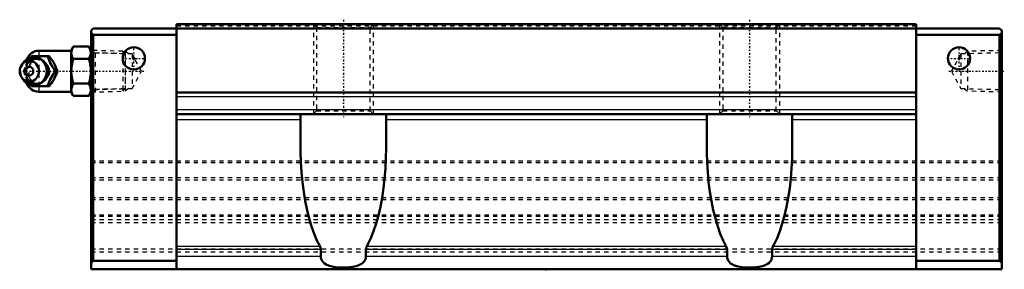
# Model space of a CAD drawing. Header units: millimetres. Extents: x -123 to 107, y 13 to 71.
import ezdxf

# ---------------------------------------------------------------- set-up
doc = ezdxf.new("R2010")
doc.units = ezdxf.units.MM
doc.linetypes.add('Center', pattern=[1.5, 0.45, -0.5, 0.05, -0.5])
doc.linetypes.add('Dashed', pattern=[2, 1, -1])
for name, color, linetype, lineweight in [('2d ConnectionPoints', 7, 'Continuous', 50), ('AM_0', 7, 'Continuous', 50), ('AM_4', 3, 'Continuous', 25), ('AM_5', 3, 'Continuous', 25), ('AM_7', 7, 'Center', 25), ('AM_9', 6, 'Dashed', 25)]:
    doc.layers.add(name, color=color, linetype=linetype, lineweight=lineweight)

# ---------------------------------------------------------------- blocks, each defined once
blk = doc.blocks.new('1_B_PT1_8_SHS_grease_nipple_joint_0_in_SHS55LC1SS_GK__BLOCK_B_PT1_81__0')
at = {"layer": 'AM_0'}
for p, q in [((-110.68, 64.77), (-111.2, 63.88)), ((-110.68, 64.77), (-107.02, 64.77)), ((-106.5, 63.88), (-107.02, 64.77)), ((-120.64, 62.19), (-120.41, 62.5)), ((-120.41, 62.5), (-116.27, 62.5)), ((-111.2, 63.8), (-118.7, 63.8)), ((-111.2, 63.88), (-111.2, 54.12)), ((-122.4, 60.96), (-122.76, 60.44)), ((-110.68, 61.89), (-107.02, 61.89)), ((-114.79, 59), (-114.39, 59)), ((-122.76, 57.56), (-122.4, 57.04)), ((-120.41, 55.5), (-120.63, 55.78)), ((-120.41, 55.5), (-116.27, 55.5)), ((-110.68, 56.11), (-107.02, 56.11)), ((-118.7, 54.2), (-111.2, 54.2)), ((-111.2, 54.12), (-110.68, 53.23)), ((-110.68, 53.23), (-107.02, 53.23)), ((-107.02, 53.23), (-106.5, 54.12))]:
    blk.add_line(p, q, dxfattribs=at)
for points in [[(-110.68, 64.77), (-110.88, 64.4), (-111.02, 64.02), (-111.11, 63.62), (-111.13, 63.23), (-111.09, 62.89), (-111, 62.56), (-110.68, 61.89)], [(-107.02, 61.89), (-106.82, 62.26), (-106.68, 62.64), (-106.59, 63.04), (-106.57, 63.43), (-106.61, 63.77), (-106.7, 64.1), (-107.02, 64.77)], [(-116.67, 62.5), (-116.48, 61.95), (-116.26, 61.37), (-116.08, 60.96), (-115.85, 60.54), (-115.54, 60.04), (-115.2, 59.55), (-114.79, 59)], [(-114.39, 59), (-114.65, 59.73), (-114.82, 60.13), (-115.01, 60.53), (-115.32, 61.09), (-115.67, 61.66), (-115.97, 62.09), (-116.27, 62.5)], [(-110.68, 61.89), (-110.87, 61.17), (-111.01, 60.45), (-111.1, 59.7), (-111.13, 58.95), (-111.1, 58.24), (-111.01, 57.53), (-110.87, 56.82), (-110.68, 56.11)], [(-107.02, 56.11), (-106.83, 56.83), (-106.69, 57.55), (-106.6, 58.3), (-106.57, 59.05), (-106.6, 59.76), (-106.69, 60.47), (-106.83, 61.18), (-107.02, 61.89)], [(-114.79, 59), (-115.2, 58.45), (-115.6, 57.87), (-115.85, 57.46), (-116.08, 57.04), (-116.3, 56.54), (-116.48, 56.05), (-116.67, 55.5)], [(-116.27, 55.5), (-115.75, 56.23), (-115.49, 56.63), (-115.25, 57.03), (-114.95, 57.59), (-114.7, 58.16), (-114.54, 58.59), (-114.39, 59)], [(-110.68, 56.11), (-110.88, 55.74), (-111.02, 55.36), (-111.11, 54.96), (-111.13, 54.57), (-111.09, 54.23), (-111, 53.9), (-110.68, 53.23)], [(-107.02, 53.23), (-106.82, 53.6), (-106.68, 53.98), (-106.59, 54.38), (-106.57, 54.77), (-106.61, 55.11), (-106.7, 55.44), (-107.02, 56.11)]]:
    blk.add_lwpolyline(points, dxfattribs=at)
for centre, radius, start, end in [((-118.7, 60.8), 3, 90, 159.9436), ((-119.94, 59), 3.3, 270, 90), ((-118.7, 57.2), 3, 200.0564, 270)]:
    blk.add_arc(centre, radius, start, end, dxfattribs=at)
blk.add_ellipse((-119.94, 59), major_axis=(0, 3.3), ratio=0.927184, start_param=2.207257, end_param=7.217521, dxfattribs=at)
for major_axis in [(0, 2.42), (0, -1.01)]:
    blk.add_ellipse((-120.95, 59), major_axis=major_axis, ratio=0.927184, dxfattribs=at)
at = {"layer": 'AM_4'}
for p, q in [((-118.7, 63.8), (-118.7, 62.52)), ((-118.7, 55.49), (-118.7, 54.2))]:
    blk.add_line(p, q, dxfattribs=at)
blk.add_ellipse((-119.12, 59), major_axis=(0, 2.94), ratio=0.927184, start_param=3.533104, end_param=5.891674, dxfattribs=at)
at = {"layer": 'AM_5', "linetype": 'Dashed'}
for p, q in [((-106.5, 63.86), (-105.52, 63.26)), ((-98.52, 63.08), (-105.52, 63.26)), ((-105.5, 54.14), (-105.5, 63.86)), ((-106.5, 54.14), (-105.52, 54.74)), ((-98.52, 54.92), (-105.52, 54.74))]:
    blk.add_line(p, q, dxfattribs=at)
at = {"layer": 'AM_9'}
for p, q in [((-118.7, 62.52), (-118.7, 55.49)), ((-99.08, 63.67), (-106.5, 63.86)), ((-98.5, 63.06), (-99.08, 63.67)), ((-99.08, 63.67), (-99.08, 54.33)), ((-98.5, 63.06), (-98.5, 54.94)), ((-121.7, 60.8), (-121.7, 57.2)), ((-122.29, 59), (-121.89, 59)), ((-116.66, 59.03), (-116.66, 59)), ((-116.66, 59), (-116.66, 58.85)), ((-106.5, 54.14), (-99.08, 54.33)), ((-99.08, 54.33), (-98.5, 54.94))]:
    blk.add_line(p, q, dxfattribs=at)
for points in [[(-120.02, 62.5), (-120.28, 61.77), (-120.44, 61.37), (-120.64, 60.97), (-120.94, 60.41), (-121.29, 59.84), (-121.59, 59.41), (-121.89, 59)], [(-121.74, 60.46), (-121.69, 60.54), (-121.47, 60.96), (-121.16, 61.46), (-120.82, 61.95), (-120.64, 62.19)], [(-119.2, 55.84), (-119.32, 55.82), (-119.64, 55.81), (-119.96, 55.86), (-120.26, 55.96), (-120.54, 56.12), (-120.78, 56.32), (-120.99, 56.56), (-121.17, 56.85), (-121.31, 57.16), (-121.48, 57.73), (-121.56, 58.32), (-121.59, 59.23), (-121.5, 60.14), (-121.4, 60.57), (-121.25, 60.99), (-121.03, 61.38), (-120.75, 61.71), (-120.45, 61.93), (-120.12, 62.09), (-119.83, 62.17), (-119.52, 62.19), (-119.2, 62.16)], [(-122.29, 59), (-122.1, 59.55), (-121.96, 59.95)], [(-121.82, 59.37), (-121.81, 59.41), (-121.75, 59.74), (-121.66, 60.06), (-121.52, 60.37), (-121.36, 60.66), (-121.17, 60.92), (-120.95, 61.16), (-120.7, 61.36), (-120.44, 61.54), (-120.16, 61.68), (-119.86, 61.78), (-119.56, 61.84), (-119.25, 61.86), (-118.94, 61.84), (-118.63, 61.78), (-118.33, 61.67), (-118.05, 61.53), (-117.92, 61.45)], [(-119.2, 62.16), (-119.05, 62.12), (-118.92, 62.08), (-118.81, 62.03), (-118.7, 61.98)], [(-118.7, 56.02), (-118.09, 56.36), (-117.56, 56.72), (-117.11, 57.09), (-116.74, 57.48), (-116.45, 57.89), (-116.26, 58.3), (-116.15, 58.71), (-116.13, 59.13), (-116.21, 59.55), (-116.37, 59.96), (-116.62, 60.37), (-116.96, 60.77), (-117.39, 61.15), (-117.89, 61.51), (-118.47, 61.86), (-118.7, 61.98)], [(-117.92, 61.45), (-117.78, 61.36), (-117.6, 61.2)], [(-121.97, 58.09), (-122.1, 58.45), (-122.29, 59)], [(-121.89, 59), (-121.37, 58.27), (-121.11, 57.87), (-120.87, 57.47), (-120.57, 56.91), (-120.32, 56.34), (-120.16, 55.91), (-120.02, 55.5)], [(-117.88, 56.57), (-118.14, 56.42), (-118.42, 56.29), (-118.72, 56.2), (-119.03, 56.15), (-119.34, 56.14), (-119.65, 56.18), (-119.95, 56.25), (-120.25, 56.36), (-120.53, 56.51), (-120.79, 56.7), (-121.03, 56.92), (-121.24, 57.17), (-121.42, 57.45), (-121.58, 57.74), (-121.7, 58.06), (-121.78, 58.39), (-121.82, 58.66)], [(-120.63, 55.78), (-120.82, 56.05), (-121.22, 56.63), (-121.47, 57.04), (-121.61, 57.3)], [(-118.7, 56.02), (-118.82, 55.96), (-118.94, 55.91), (-119.07, 55.87), (-119.2, 55.84)], [(-117.38, 57.02), (-117.39, 57.01), (-117.62, 56.78), (-117.87, 56.58), (-117.88, 56.57)]]:
    blk.add_lwpolyline(points, dxfattribs=at)
for centre, start, end in [((-118.7, 60.8), 159.9436, 180), ((-118.7, 57.2), 180, 200.0564)]:
    blk.add_arc(centre, 3, start, end, dxfattribs=at)
for centre, major_axis, start_param, end_param in [((-117.92, 59), (0, 3.44), 2.729926, 6.694852), ((-119.94, 59), (0, 3.3), 0.934336, 2.207257), ((-117.92, 59), (0, -3.44), 3.553259, 5.871519), ((-119.12, 59), (0, 2.94), 5.891674, 7.022062), ((-119.12, 59), (0, 2.94), 2.367892, 3.533104)]:
    blk.add_ellipse(centre, major_axis=major_axis, ratio=0.927184, start_param=start_param, end_param=end_param, dxfattribs=at)
blk.add_ellipse((-119.38, 59), major_axis=(0, -2.94), ratio=0.927184, dxfattribs=at)
blk = doc.blocks.new('2_SHS55LCSSB_PT1_81_Slide25_55_0_in_SHS55LC1SS_GK__BLOCK_B_PT1_81__0')
at = {"layer": 'AM_0'}
for p, q in [((-86.5, 70), (-86.5, 12.7)), ((86.5, 70), (-86.5, 70)), ((86.5, 70), (86.5, 12.7)), ((-106.5, 68.5), (-106, 69)), ((-106.5, 68.5), (-106.5, 12.7)), ((-106, 67.5), (-106.5, 68)), ((-106, 69), (106, 69)), ((-106, 67.5), (-106, 14.7)), ((-86.5, 67.5), (-106, 67.5)), ((86.5, 67.5), (106, 67.5)), ((106.5, 68.5), (106, 69)), ((106, 67.5), (106.5, 68)), ((106, 67.5), (106, 14.7)), ((106.5, 68.5), (106.5, 12.7)), ((86.5, 54), (-86.5, 54)), ((86.5, 49), (-86.5, 49)), ((-57.5, 41.05), (-57.5, 49)), ((-37.5, 49), (-37.5, 41.05)), ((37.5, 41.05), (37.5, 49)), ((57.5, 49), (57.5, 41.05)), ((-52.77, 15.7), (-52.77, 17.35)), ((-42.23, 17.35), (-42.23, 15.7)), ((42.23, 15.7), (42.23, 17.35)), ((52.77, 17.35), (52.77, 15.7)), ((-106.5, 14.2), (-106, 14.7)), ((-86.5, 14.7), (-106, 14.7)), ((86.5, 14.7), (106, 14.7)), ((106.5, 14.2), (106, 14.7)), ((106.5, 12.7), (-106.5, 12.7))]:
    blk.add_line(p, q, dxfattribs=at)
for points in [[(-52.96, 18.03), (-53.67, 19.43), (-54.33, 20.98), (-54.94, 22.7), (-55.49, 24.55), (-55.99, 26.53), (-56.42, 28.61), (-56.78, 30.8), (-57.07, 33.06), (-57.28, 35.38), (-57.43, 37.74), (-57.49, 40.13), (-57.5, 41.05)], [(-37.5, 41.05), (-37.54, 38.66), (-37.65, 36.28), (-37.84, 33.94), (-38.1, 31.66), (-38.44, 29.44), (-38.84, 27.32), (-39.31, 25.29), (-39.84, 23.39), (-40.43, 21.63), (-41.07, 20.01), (-41.76, 18.55), (-42.04, 18.03)], [(42.04, 18.03), (41.33, 19.43), (40.67, 20.98), (40.06, 22.7), (39.51, 24.55), (39.01, 26.53), (38.58, 28.61), (38.22, 30.8), (37.93, 33.06), (37.72, 35.38), (37.57, 37.74), (37.51, 40.13), (37.5, 41.05)], [(57.5, 41.05), (57.46, 38.66), (57.35, 36.28), (57.16, 33.94), (56.9, 31.66), (56.56, 29.44), (56.16, 27.32), (55.69, 25.29), (55.16, 23.39), (54.57, 21.63), (53.93, 20.01), (53.24, 18.55), (52.96, 18.03)], [(-52.96, 18.03), (-52.81, 17.65), (-52.77, 17.35)], [(-42.23, 17.35), (-42.16, 17.76), (-42.04, 18.03)], [(42.04, 18.03), (42.19, 17.65), (42.23, 17.35)], [(52.77, 17.35), (52.84, 17.76), (52.96, 18.03)], [(-42.23, 15.7), (-42.26, 15.38), (-42.34, 15.07), (-42.47, 14.78), (-42.64, 14.53), (-42.93, 14.22), (-43.26, 13.96), (-43.85, 13.65), (-44.5, 13.43), (-45.25, 13.27), (-46.03, 13.17), (-46.82, 13.12), (-47.66, 13.1), (-48.5, 13.13), (-49.33, 13.21), (-50.19, 13.35), (-51, 13.59), (-51.49, 13.81), (-51.93, 14.09), (-52.2, 14.34), (-52.44, 14.64), (-52.59, 14.9), (-52.69, 15.18), (-52.75, 15.44), (-52.77, 15.7)], [(52.77, 15.7), (52.74, 15.38), (52.66, 15.07), (52.53, 14.78), (52.36, 14.53), (52.07, 14.22), (51.74, 13.96), (51.15, 13.65), (50.5, 13.43), (49.75, 13.27), (48.97, 13.17), (48.18, 13.12), (47.34, 13.1), (46.5, 13.13), (45.67, 13.21), (44.81, 13.35), (44, 13.59), (43.51, 13.81), (43.07, 14.09), (42.8, 14.34), (42.56, 14.64), (42.41, 14.9), (42.31, 15.18), (42.25, 15.44), (42.23, 15.7)]]:
    blk.add_lwpolyline(points, dxfattribs=at)
for centre in [(-96.5, 62), (96.5, 62)]:
    blk.add_circle(centre, 2.6, dxfattribs=at)
at = {"layer": 'AM_4'}
for p, q in [((86.5, 53), (-86.5, 53)), ((86.5, 50), (-86.5, 50)), ((-57.5, 47.68), (-86.5, 47.68)), ((37.5, 47.68), (-37.5, 47.68)), ((86.5, 47.68), (57.5, 47.68)), ((-52.96, 18.03), (-86.5, 18.03)), ((-52.77, 17.35), (-86.5, 17.35)), ((42.23, 17.35), (-42.23, 17.35)), ((42.04, 18.03), (-42.04, 18.03)), ((86.5, 17.35), (52.77, 17.35)), ((86.5, 18.03), (52.96, 18.03)), ((-52.77, 15.7), (-86.5, 15.7)), ((42.23, 15.7), (-42.23, 15.7)), ((86.5, 15.7), (52.77, 15.7))]:
    blk.add_line(p, q, dxfattribs=at)
at = {"layer": 'AM_5', "linetype": 'Dashed'}
for p, q in [((-54.5, 70), (-54.5, 49)), ((-40.5, 70), (-40.5, 49)), ((40.5, 70), (40.5, 49)), ((54.5, 70), (54.5, 49)), ((-97.72, 63.06), (-98.5, 63.66)), ((-98.5, 63.66), (-98.5, 54.34)), ((97.72, 63.06), (98.5, 63.66)), ((106.5, 63.86), (98.5, 63.66)), ((98.5, 63.66), (98.5, 54.34)), ((-97.72, 54.94), (-98.5, 54.34)), ((97.72, 54.94), (98.5, 54.34)), ((106.5, 54.14), (98.5, 54.34))]:
    blk.add_line(p, q, dxfattribs=at)
at = {"layer": 'AM_7'}
for p, q in [((-47.5, 71.05), (-47.5, 47.95)), ((47.5, 71.05), (47.5, 47.95)), ((-96.5, 59.27), (-96.5, 64.73)), ((96.5, 59.27), (96.5, 64.73)), ((-99.23, 62), (-93.77, 62)), ((93.77, 62), (99.23, 62)), ((-122.46, 59), (-94.13, 59)), ((94.13, 59), (107.09, 59))]:
    blk.add_line(p, q, dxfattribs=at)
at = {"layer": 'AM_9'}
for p, q in [((86.5, 69.5), (-86.5, 69.5)), ((-54.5, 70), (-53.75, 69.25)), ((-53.75, 69.25), (-53.75, 49.75)), ((-53.75, 69.25), (-41.25, 69.25)), ((-41.25, 69.25), (-40.5, 70)), ((-41.25, 49.75), (-41.25, 69.25)), ((40.5, 70), (41.25, 69.25)), ((41.25, 69.25), (41.25, 49.75)), ((41.25, 69.25), (53.75, 69.25)), ((53.75, 69.25), (54.5, 70)), ((53.75, 49.75), (53.75, 69.25)), ((-105.93, 63.27), (-106.5, 63.86)), ((-96.92, 63.04), (-105.93, 63.27)), ((-105.93, 63.27), (-105.93, 54.73)), ((-94.72, 59), (-96.92, 63.04)), ((-96.92, 63.04), (-96.92, 54.96)), ((96.92, 63.04), (94.72, 59)), ((105.93, 63.27), (96.92, 63.04)), ((96.92, 63.04), (96.92, 54.96)), ((106.5, 63.86), (105.93, 63.27)), ((105.93, 63.27), (105.93, 54.73)), ((-96.92, 54.96), (-94.72, 59)), ((94.72, 59), (96.92, 54.96)), ((-106.5, 54.14), (-105.93, 54.73)), ((-105.93, 54.73), (-96.92, 54.96)), ((96.92, 54.96), (105.93, 54.73)), ((105.93, 54.73), (106.5, 54.14)), ((-53.75, 49.75), (-54.5, 49)), ((-53.75, 49.75), (-41.25, 49.75)), ((-40.5, 49), (-41.25, 49.75)), ((41.25, 49.75), (40.5, 49)), ((41.25, 49.75), (53.75, 49.75)), ((54.5, 49), (53.75, 49.75)), ((106.5, 38), (-106.5, 38)), ((106.5, 37.56), (-106.5, 37.56)), ((106.5, 34.06), (-106.5, 34.06)), ((106.5, 33.56), (-106.5, 33.56)), ((106.5, 29.44), (-106.5, 29.44)), ((106.5, 28.94), (-106.5, 28.94)), ((106.5, 25.38), (-106.5, 25.38)), ((106.5, 25.08), (-106.5, 25.08)), ((106.5, 24.29), (-106.5, 24.29)), ((106.5, 23.59), (-106.5, 23.59)), ((106.5, 17.41), (-106.5, 17.41)), ((106.5, 16.71), (-106.5, 16.71))]:
    blk.add_line(p, q, dxfattribs=at)

msp = doc.modelspace()

# ---------------------------------------------------------------- linework, layer by layer
at = {"layer": '2d ConnectionPoints'}
for p in [(-96.5, 62), (-96.5, 62), (96.5, 62), (96.5, 62), (-106.5, 59), (106.5, 59), (0, 12.7)]:
    msp.add_point(p, dxfattribs=at)

# ---------------------------------------------------------------- block references
for name in ['2_SHS55LCSSB_PT1_81_Slide25_55_0_in_SHS55LC1SS_GK__BLOCK_B_PT1_81__0', '1_B_PT1_8_SHS_grease_nipple_joint_0_in_SHS55LC1SS_GK__BLOCK_B_PT1_81__0']:
    msp.add_blockref(name, (0, 0))

doc.saveas('drawing.dxf')
